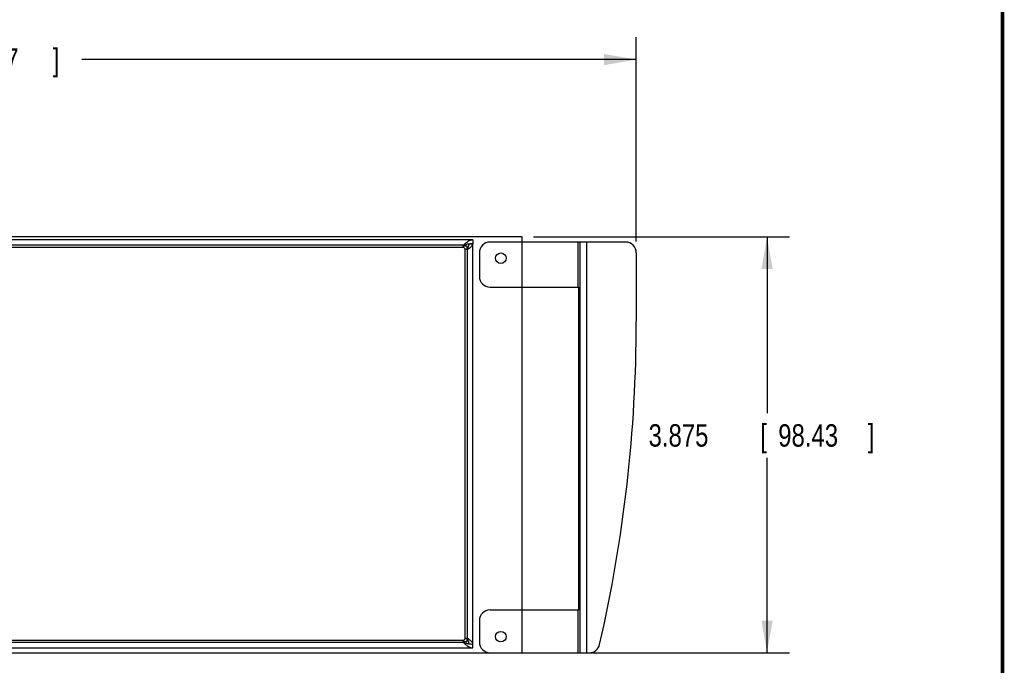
# Model space of a CAD drawing. Header units: inches. Extents: x 0.2 to 16.8, y 0.1 to 10.8.
# Tile 10 of 11: x 11.3 to 16.8, y 3.5 to 7.1. Entities that reach past the tile are written whole.
import ezdxf

# ---------------------------------------------------------------- set-up
doc = ezdxf.new("R2010")
doc.units = ezdxf.units.IN
doc.header["$LTSCALE"] = 0.935
doc.header["$MEASUREMENT"] = 0
doc.layers.get('0').update_dxf_attribs({"linetype": 'CONTINUOUS'})
doc.layers.add('DIMENSIONS', color=7, linetype='CONTINUOUS')
doc.styles.get("Standard").update_dxf_attribs({"font": 'txt', "width": 0.8})
doc.dimstyles.new('DIMSTYLE_2', dxfattribs={"dimtxt": 0.125, "dimasz": 0.18, "dimexe": 0.18, "dimexo": 0.0625, "dimgap": 0.09, "dimtad": 0, "dimtih": 1, "dimtoh": 1, "dimdec": 3, "dimlfac": 1.666667, "dimzin": 4, "dimdsep": 46, "dimtxsty": 'STANDARD', "dimblk": '_FILLED', "dimblk1": '_FILLED', "dimblk2": '_FILLED', "dimcen": 0.09, "dimadec": 0, "dimazin": 0, "dimtp": 0.005, "dimtm": 0.005, "dimtfac": 1, "dimtdec": 3, "dimtofl": 0, "dimtmove": 0, "dimatfit": 3, "dimldrblk": '_FILLED', "dimfxl": 1, "dimtolj": 1, "dimtzin": 4, "dimarcsym": 0})

# ---------------------------------------------------------------- blocks, each defined once
blk = doc.blocks.new('_FILLED')
at = {"color": 0, "linetype": 'BYBLOCK'}
blk.add_solid([(0, 0), (-1, 0.174), (-1, -0.174)], dxfattribs=at)
blk = doc.blocks.new('*D10')
at = {"layer": 'DIMENSIONS', "color": 2, "linetype": 'CONTINUOUS'}
for p, q in [((14.1273, 5.9064), (15.5584, 5.9064)), ((15.4334, 5.9064), (15.4334, 4.921)), ((15.4334, 3.5814), (15.4334, 4.671)), ((14.1273, 3.5814), (15.5584, 3.5814))]:
    blk.add_line(p, q, dxfattribs=at)
at = {"layer": 'DIMENSIONS', "color": 2, "linetype": 'CONTINUOUS', "xscale": 0.18, "yscale": 0.18, "zscale": 0.18}
for p, rotation in [((15.4334, 5.9064), 90), ((15.4334, 3.5814), 270)]:
    blk.add_blockref('_FILLED', p, dxfattribs=dict(at, rotation=rotation))
at = {"layer": 'DIMENSIONS', "color": 2, "linetype": 'CONTINUOUS', "width": 0.8}
for s, p in [('3.875', (14.7709, 4.7335)), ('[', (15.3959, 4.7335)), ('98.43', (15.4959, 4.7335)), (']', (15.9959, 4.7335))]:
    blk.add_text(s, height=0.125, dxfattribs=at).set_placement(p)
blk = doc.blocks.new('*D14')
at = {"layer": 'DIMENSIONS', "color": 2, "linetype": 'CONTINUOUS'}
for p, q in [((6.383, 5.8327), (6.383, 7.0216)), ((14.702, 5.8789), (14.702, 7.0216)), ((6.383, 6.8966), (9.9518, 6.8966)), ((14.702, 6.8966), (11.6018, 6.8966))]:
    blk.add_line(p, q, dxfattribs=at)
at = {"layer": 'DIMENSIONS', "color": 2, "linetype": 'CONTINUOUS', "xscale": 0.18, "yscale": 0.18, "zscale": 0.18, "rotation": 180}
blk.add_blockref('_FILLED', (6.383, 6.8966), dxfattribs=at)
at = {"layer": 'DIMENSIONS', "color": 2, "linetype": 'CONTINUOUS', "xscale": 0.18, "yscale": 0.18, "zscale": 0.18}
blk.add_blockref('_FILLED', (14.702, 6.8966), dxfattribs=at)
at = {"layer": 'DIMENSIONS', "color": 2, "linetype": 'CONTINUOUS', "width": 0.8}
for s, p in [('13.865', (10.0143, 6.8341)), ('[', (10.7393, 6.8341)), ('352.17', (10.8393, 6.8341)), (']', (11.4393, 6.8341))]:
    blk.add_text(s, height=0.125, dxfattribs=at).set_placement(p)

msp = doc.modelspace()

# ---------------------------------------------------------------- linework, layer by layer
at = {"color": 7, "linetype": 'CONTINUOUS'}
for p, q in [((14.06482, 5.90641), (6.69502, 5.90641)), ((14.06482, 3.58141), (14.06482, 5.90641)), ((13.73348, 5.84641), (7.28302, 5.84641)), ((13.73422, 5.85541), (13.7549, 5.85541)), ((13.7549, 5.85541), (13.7549, 5.83472)), ((13.7669, 5.86741), (13.7879, 5.86741)), ((13.7879, 5.88841), (13.7879, 5.86741)), ((14.64202, 5.87641), (13.88482, 5.87641)), ((14.37465, 5.87641), (14.37465, 5.62501)), ((14.38707, 5.87641), (14.38707, 3.58141)), ((14.42427, 5.87641), (14.42427, 3.58141)), ((13.74548, 3.66304), (13.74548, 5.83441)), ((13.82482, 5.81641), (13.82482, 5.68501)), ((14.70202, 5.81641), (14.70202, 5.43241)), ((13.88482, 5.62501), (14.38162, 5.62501)), ((14.38162, 3.82081), (14.38162, 5.62501)), ((13.88482, 3.82081), (14.38162, 3.82081)), ((14.37465, 3.82081), (14.37465, 3.58141)), ((13.82482, 3.76081), (13.82482, 3.64141)), ((7.28302, 3.65104), (13.73348, 3.65104)), ((13.7549, 3.64204), (13.73422, 3.64204)), ((13.7549, 3.66272), (13.7549, 3.64204)), ((9.55822, 3.58141), (14.43891, 3.58141)), ((13.7879, 3.60904), (13.7879, 3.63004))]:
    msp.add_line(p, q, dxfattribs=at)
at = {"color": 3, "linetype": 'CONTINUOUS'}
for p, q in [((13.73422, 5.85841), (7.93482, 5.85841)), ((13.7879, 5.88841), (7.97836, 5.88841)), ((13.73422, 5.84641), (13.73422, 5.85841)), ((13.7879, 3.63004), (13.7879, 5.86741)), ((13.7579, 5.83472), (13.74548, 5.83472)), ((13.7579, 3.66272), (13.7579, 5.83472)), ((13.73422, 3.63904), (7.27102, 3.63904)), ((13.73422, 3.63904), (13.73422, 3.65104)), ((13.74548, 3.66272), (13.7579, 3.66272)), ((7.27102, 3.60904), (13.7879, 3.60904))]:
    msp.add_line(p, q, dxfattribs=at)
at = {"color": 7, "linetype": 'CONTINUOUS', "const_width": 0.02}
msp.add_lwpolyline([(16.75, 0.25859), (16.75, 10.75859)], dxfattribs=at)
at = {"color": 7, "linetype": 'CONTINUOUS'}
for centre in [(13.94482, 5.78641), (13.94482, 3.67141)]:
    msp.add_circle(centre, 0.0294, dxfattribs=at)
for centre, radius, start, end in [((13.73348, 5.83441), 0.012, 0, 90), ((13.88482, 5.81641), 0.06, 90, 180), ((14.64202, 5.81641), 0.06, 0, 90), ((13.88482, 5.68501), 0.06, 180, 270), ((6.64402, 5.43241), 8.058, 347.059976, 360), ((13.88482, 3.76081), 0.06, 90, 180), ((13.73348, 3.66304), 0.012, 270, 360), ((13.88482, 3.64141), 0.06, 180, 270), ((14.43891, 3.64141), 0.06, 270, 347.05998)]:
    msp.add_arc(centre, radius, start, end, dxfattribs=at)
at = {"color": 3, "linetype": 'CONTINUOUS'}
for points, knots in [([(13.7447, 5.86746), (13.74344, 5.8664), (13.73992, 5.86341), (13.73645, 5.86036), (13.73422, 5.85841)], [0, 0, 0, 0, 0.3569393, 1, 1, 1, 1]), ([(13.75901, 5.87831), (13.75743, 5.87727), (13.75356, 5.87457), (13.74883, 5.87089), (13.74567, 5.86828), (13.7447, 5.86746)], [0, 0, 0, 0, 0.3154734, 0.7875801, 1, 1, 1, 1]), ([(13.7579, 5.83472), (13.75986, 5.83608), (13.76247, 5.83789), (13.76507, 5.83974), (13.76572, 5.84021)], [0, 0, 0, 0, 0.7475248, 1, 1, 1, 1]), ([(13.7879, 5.88841), (13.78566, 5.88841), (13.7811, 5.888), (13.77432, 5.88625), (13.76758, 5.88342), (13.76253, 5.88057), (13.75969, 5.87875), (13.75901, 5.87831)], [0, 0, 0, 0, 0.2170124, 0.4400958, 0.6740522, 0.9214108, 1, 1, 1, 1]), ([(13.76694, 5.84109), (13.76776, 5.84168), (13.77034, 5.84359), (13.77449, 5.84683), (13.77766, 5.84964), (13.77912, 5.85107)], [0, 0, 0, 0, 0.1931884, 0.6120959, 1, 1, 1, 1]), ([(13.77912, 5.85107), (13.78043, 5.85236), (13.78227, 5.85433), (13.78436, 5.85713), (13.78601, 5.85979), (13.7872, 5.86255), (13.7878, 5.86534), (13.7879, 5.86672), (13.7879, 5.86741)], [0, 0, 0, 0, 0.2905704, 0.4241408, 0.5502014, 0.7827466, 0.8924286, 1, 1, 1, 1]), ([(13.73422, 3.63904), (13.73645, 3.63709), (13.73992, 3.63404), (13.74344, 3.63105), (13.7447, 3.62999)], [0, 0, 0, 0, 0.6430607, 1, 1, 1, 1]), ([(13.76572, 3.65724), (13.76507, 3.65771), (13.76247, 3.65956), (13.75986, 3.66137), (13.7579, 3.66272)], [0, 0, 0, 0, 0.2524752, 1, 1, 1, 1]), ([(13.77912, 3.64638), (13.77766, 3.64781), (13.77449, 3.65062), (13.77034, 3.65386), (13.76776, 3.65577), (13.76694, 3.65636)], [0, 0, 0, 0, 0.3879041, 0.8068116, 1, 1, 1, 1]), ([(13.7879, 3.63004), (13.7879, 3.63073), (13.7878, 3.63211), (13.7872, 3.6349), (13.78601, 3.63766), (13.78436, 3.64032), (13.78227, 3.64312), (13.78043, 3.64509), (13.77912, 3.64638)], [0, 0, 0, 0, 0.1075714, 0.2172534, 0.4497986, 0.5758592, 0.7094296, 1, 1, 1, 1]), ([(13.7447, 3.62999), (13.74567, 3.62917), (13.74883, 3.62656), (13.75356, 3.62288), (13.75743, 3.62018), (13.75901, 3.61914)], [0, 0, 0, 0, 0.2124199, 0.6845266, 1, 1, 1, 1]), ([(13.75901, 3.61914), (13.75969, 3.6187), (13.76253, 3.61688), (13.76758, 3.61403), (13.77432, 3.6112), (13.7811, 3.60945), (13.78566, 3.60904), (13.7879, 3.60904)], [0, 0, 0, 0, 0.0785892, 0.3259478, 0.5599042, 0.7829876, 1, 1, 1, 1])]:
    msp.add_open_spline(points, degree=3, knots=knots, dxfattribs=at)
at = {"color": 7, "linetype": 'CONTINUOUS'}
for points in [[(13.74764, 5.86185), (13.74315, 5.86076), (13.73869, 5.85958), (13.73422, 5.85841)], [(13.75322, 5.86315), (13.75135, 5.86274), (13.7495, 5.8623), (13.74764, 5.86185)], [(13.76106, 5.86477), (13.75844, 5.86428), (13.75582, 5.86374), (13.75322, 5.86315)], [(13.7579, 5.83472), (13.75908, 5.83744), (13.76025, 5.84015), (13.76135, 5.8429)], [(13.76673, 5.86573), (13.76484, 5.86544), (13.76295, 5.86512), (13.76106, 5.86477)], [(13.77448, 5.86672), (13.77189, 5.86646), (13.76931, 5.86613), (13.76673, 5.86573)], [(13.7879, 5.86741), (13.78342, 5.86741), (13.77894, 5.86717), (13.77448, 5.86672)], [(13.73422, 3.63904), (13.73869, 3.63787), (13.74315, 3.63669), (13.74764, 3.6356)], [(13.74764, 3.6356), (13.7495, 3.63515), (13.75135, 3.63471), (13.75322, 3.63429)], [(13.75322, 3.63429), (13.75582, 3.63371), (13.75844, 3.63317), (13.76106, 3.63268)], [(13.76135, 3.65455), (13.76025, 3.6573), (13.75908, 3.66001), (13.7579, 3.66272)], [(13.76106, 3.63268), (13.76295, 3.63233), (13.76484, 3.63201), (13.76673, 3.63172)], [(13.76673, 3.63172), (13.76931, 3.63132), (13.77189, 3.63099), (13.77448, 3.63073)], [(13.77448, 3.63073), (13.77894, 3.63028), (13.78342, 3.63004), (13.7879, 3.63004)]]:
    msp.add_open_spline(points, degree=3, dxfattribs=at)
for points, knots in [([(13.76135, 5.8429), (13.76242, 5.84558), (13.76439, 5.85093), (13.76627, 5.85854), (13.76679, 5.86346), (13.76687, 5.86559)], [0, 0, 0, 0, 0.3698027, 0.7278269, 1, 1, 1, 1]), ([(13.76687, 3.63186), (13.76679, 3.63399), (13.76627, 3.63891), (13.76439, 3.64652), (13.76242, 3.65187), (13.76135, 3.65455)], [0, 0, 0, 0, 0.2721731, 0.6301973, 1, 1, 1, 1])]:
    msp.add_open_spline(points, degree=3, knots=knots, dxfattribs=at)
at = {"color": 3, "linetype": 'CONTINUOUS'}
for points in [[(13.76572, 5.84021), (13.76613, 5.8405), (13.76653, 5.84079), (13.76694, 5.84109)], [(13.76694, 3.65636), (13.76653, 3.65666), (13.76613, 3.65695), (13.76572, 3.65724)]]:
    msp.add_open_spline(points, degree=3, dxfattribs=at)

# ---------------------------------------------------------------- dimensions: what is measured, and where the dimension line sits
at = {"layer": 'DIMENSIONS', "color": 2, "linetype": 'CONTINUOUS'}
for base, p1, p2, angle, picture, middle in [((6.38302, 6.89656), (14.70202, 5.87891), (6.38302, 5.83271), 180, '*D14', (10.77679, 6.89656)), ((15.43341, 3.58141), (14.12732, 5.90641), (14.12732, 3.58141), 270, '*D10', (15.43341, 4.79597))]:
    dim = msp.add_linear_dim(base=base, p1=p1, p2=p2, angle=angle, dimstyle='DIMSTYLE_2', dxfattribs=at)
    dim.commit()
    dim.dimension.update_dxf_attribs({"geometry": picture, "text_midpoint": middle, "dimtype": 160})

doc.saveas('drawing.dxf')
